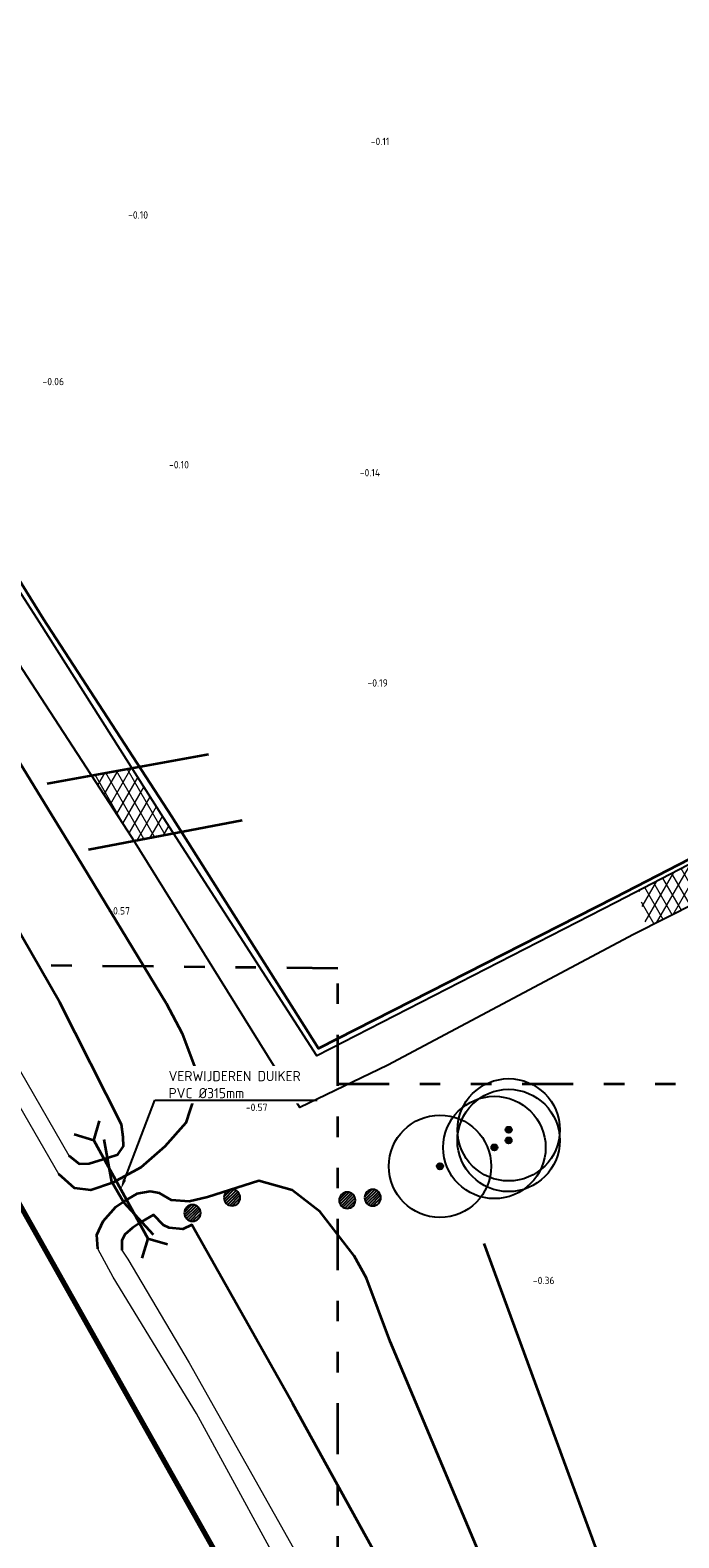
# Model space of a CAD drawing. Header units: metres. Extents: x 108651 to 109770, y 520801 to 521818.
# Tile 46 of 66: x 109246 to 109278, y 521216 to 521290. Entities that reach past the tile are written whole.
import ezdxf
from ezdxf import colors
from ezdxf.entities.mleader import LeaderData, LeaderLine
from ezdxf.math import Vec2, Vec3

# ---------------------------------------------------------------- set-up
doc = ezdxf.new("R2010")
doc.units = ezdxf.units.M
doc.linetypes.add('AL-TEKENBLADGRENS-SO', pattern=[11.5, 2.5, -1.5, 1, -1.5, 1, -1.5, 2.5])
for name, color, linetype, lineweight in [('B-WE-GR-BOOM-S', 253, 'Continuous', 25), ('B-WE-GW-WATERGANG_GREPPEL_INSTEEK-G', 253, 'Continuous', 18), ('B-WE-GW-WATERGANG_SLOOT-G', 253, 'Continuous', 18), ('N-WE-KG-WERKGRENS_FASE 3A-G', 10, 'XX-WERKGRENS_CIRCEL', 70), ('V-WE-GR-DOORWORTELBARE RUIMTE-S', 80, 'Continuous', 25), ('V-WE-GW-WATERGANG_GREPPEL_INSTEEK-G', 253, 'Continuous', 35), ('V-WE-GW-WATERGANG_SLOOT-G', 253, 'Continuous', 35), ('V-WE-IE-TERREINAFSCHEIDING_KUNSTMATIG_HEKWERK_RASTER-G', 30, 'V-IE-TERREINAFSCHEIDING_KUNSTMATIG-SO', 35), ('V-WE-IE-TERREINAFSCHEIDING_KUNSTMATIG_HEKWERK_SCHAPENHEKWERK-G', 20, 'IE-HEKWERK-SCHAPENHEKWERK-V', 35), ('V-WE-KW-KUNSTWERK_DUIKER-S', 150, 'Continuous', 25), ('V-WE-RI-HWA-T25', 7, 'Continuous', 25), ('V-WE-VH-KANTVERHARDING-G', 4, 'Continuous', 25), ('V-WE-VH-VERHARDING_ASFALT-A-200', 212, 'Continuous', 18), ('X-XX-AL-T18', 253, 'Continuous', 18), ('X-XX-AL-TEKENBLADGRENS-G', 7, 'AL-TEKENBLADGRENS-SO', 35)]:
    doc.layers.add(name, color=color, linetype=linetype, lineweight=lineweight)
doc.layers.add('V-WE-OG-HULPLIJN-G', color=50, linetype='Continuous', lineweight=35, plot=False)
doc.styles.add('NLCS-ISO-M200-T18', font='NLCS-ISO.ttf', dxfattribs={"height": 0.36})
doc.styles.add('NLCS-ISO-M200-T25', font='NLCS-ISO.ttf', dxfattribs={"height": 0.5})
doc.linetypes.add('IE-HEKWERK-SCHAPENHEKWERK-V', pattern='A,5,[23,NLCS.SHX,S=1,R=0,X=0,Y=0],5,-1,[2,NLCS.SHX,S=1,R=0,X=0,Y=0],-1', length=12)
doc.linetypes.add('V-IE-TERREINAFSCHEIDING_KUNSTMATIG-SO', pattern='A,2,[24,NLCS.SHX,S=0.6,R=0,X=-1,Y=0],2,[82,NLCS.SHX,S=0.75,R=90,X=0,Y=0],2,[24,NLCS.SHX,S=0.6,R=0,X=1,Y=0],2,-2', length=10)
doc.linetypes.add('XX-WERKGRENS_CIRCEL', pattern='A,10,-2.5,[69,NLCS.SHX,S=1,R=0,X=0,Y=0],-2.5', length=15)

# ---------------------------------------------------------------- blocks, each defined once
blk = doc.blocks.new('SGR-BOOM_01')
h = blk.add_hatch(color=256)
edge = h.paths.add_edge_path()
edge.add_arc((0, 0), 0.15, 0, 360)
for radius in [2.5, 0.15, 0.045]:
    blk.add_circle((0, 0), radius)
blk = doc.blocks.new('*U180')
at = {"color": 0, "linetype": 'ByBlock', "lineweight": 35}
for p, q in [((0, 0), (-0.354, 0.354)), ((0, 0), (-0.354, -0.354)), ((0, 0), (2.736, 0)), ((2.736, 0), (3.089, 0.354)), ((2.736, 0), (3.089, -0.354))]:
    blk.add_line(p, q, dxfattribs=at)
blk = doc.blocks.new('SGR-DOORWORTELBARE RUIMTE')
for p, q in [((-1.99, 0.21), (-0.21, 1.99)), ((-1.95, -0.45), (0.45, 1.95)), ((-1.75, -0.96), (0.96, 1.75)), ((-1.45, -1.37), (1.37, 1.45)), ((-1.07, -1.69), (1.69, 1.07)), ((-0.58, -1.91), (1.91, 0.58)), ((0.04, -2), (2, -0.04)), ((1.04, -1.71), (1.71, -1.04))]:
    blk.add_line(p, q)
at = {"extrusion": (0, 0, -1)}
blk.add_arc((0, 0), 2, 0, 360, dxfattribs=at)

msp = doc.modelspace()

# ---------------------------------------------------------------- hatches: boundary and pattern name
at = {"layer": 'V-WE-VH-VERHARDING_ASFALT-A-200'}
h = msp.add_hatch(dxfattribs=at)
h.set_pattern_fill('AVH-ASFALT-SO', color=256, scale=0.5, pattern_type=2)
h.set_pattern_definition([(60, (0, 0), (-0.4330127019, 0.25), []), (120, (0, 0), (-0.4330127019, -0.25), [])])
h.paths.add_polyline_path([(109337.387, 521281.511), (109337.758, 521279.416), (109341.779, 521281.8), (109351.782, 521287.732), (109350.864, 521289.479), (109350.392, 521289.202), (109340.823, 521283.586)])
h.paths.add_polyline_path([(109276.04, 521247.72), (109276.41, 521245.892), (109283.155, 521249.301), (109282.715, 521251.174)])
h.paths.add_polyline_path([(109251.27, 521253.695), (109249.302, 521253.337), (109251.288, 521250.291), (109251.375, 521250.15), (109253.291, 521250.517), (109252.807, 521251.269)])

# ---------------------------------------------------------------- linework, layer by layer
at = {"layer": 'B-WE-GW-WATERGANG_GREPPEL_INSTEEK-G'}
for points in [[(109247.705, 521233.86), (109243.422, 521241.243), (109238.034, 521250.774), (109233.132, 521259.137)], [(109294.648, 521153.027), (109291.832, 521157.283), (109281.558, 521174.627), (109273.488, 521188.239), (109271.757, 521191.992), (109265.017, 521203.8), (109259.554, 521212.754), (109254.431, 521222.167), (109250.349, 521228.823), (109249.6, 521230.201)]]:
    msp.add_lwpolyline(points, dxfattribs=at)
at = {"layer": 'B-WE-GW-WATERGANG_SLOOT-G'}
for points in [[(109234.776, 521258.066), (109238.968, 521250.766), (109248.192, 521234.771)], [(109250.768, 521230.145), (109251.069, 521229.709), (109254.063, 521224.638), (109263.904, 521207.159), (109272.788, 521191.881), (109274.437, 521188.826), (109282.295, 521174.912), (109292.472, 521157.692), (109294.791, 521153.719)]]:
    msp.add_lwpolyline(points, dxfattribs=at)
at = {"layer": 'N-WE-KG-WERKGRENS_FASE 3A-G', "flags": 128}
msp.add_lwpolyline([(109325.985, 521089.891), (109318.976, 521087.098), (109317.759, 521090.31), (109323.357, 521094.593), (109238.454, 521245.385), (109219.993, 521235.574), (109207.975, 521226.877), (109134.352, 521188.292), (109146.681, 521162.038), (109133.203, 521154.372), (109125.139, 521169.625), (109118.97, 521166.626), (109096.884, 521210.772), (109081.12, 521240.821), (109089.41, 521256.905), (109098.836, 521261.004), (109100.773, 521257.626, 0.463993), (109111.285, 521254.28), (109161.484, 521279.683), (109182.49, 521274.188), (109197.384, 521282.23), (109207.411, 521265.019), (109222.743, 521273.13), (109202.684, 521306.819), (109330.854, 521375.957), (109334.104, 521366.956), (109359.352, 521304.007), (109395.916, 521316.767), (109395.014, 521304.654), (109407.223, 521303.045), (109419.647, 521302.279), (109418.208, 521287.556), (109409.708, 521288.408), (109419.013, 521237.753), (109418.562, 521234.864), (109426.445, 521234.185), (109428.101, 521222.066), (109422.353, 521222.198), (109444.16, 521149.248), (109444.21, 521130.53), (109415.056, 521118.995), (109417.942, 521109.017), (109389.8, 521098.734), (109393.219, 521089.125), (109386.118, 521086.75), (109367.934, 521091.648), (109364.106, 521102.437)], format="xyb", close=True, dxfattribs=at)
at = {"layer": 'V-WE-GW-WATERGANG_GREPPEL_INSTEEK-G'}
for points in [[(109241.018, 521261.924), (109243.59, 521257.525), (109248.325, 521249.807), (109252.946, 521242.211), (109253.73, 521240.721), (109254.333, 521239.122), (109254.314, 521237.623), (109253.9, 521236.369), (109252.879, 521235.201), (109251.701, 521234.179), (109250.314, 521233.428)], [(109250.314, 521233.428), (109249.258, 521233.076), (109248.464, 521233.174), (109247.705, 521233.86)], [(109269.332, 521212.721), (109263.892, 521225.681), (109262.723, 521228.776), (109262.123, 521229.867), (109260.462, 521232.016), (109259.101, 521233.07), (109257.474, 521233.523), (109254.959, 521232.724), (109254.064, 521232.527), (109253.198, 521232.577), (109252.62, 521232.921), (109252.157, 521233.007), (109251.512, 521232.889), (109250.842, 521232.505)], [(109249.6, 521230.201), (109249.559, 521230.891), (109249.861, 521231.559), (109250.48, 521232.251), (109250.842, 521232.505)]]:
    msp.add_lwpolyline(points, dxfattribs=at)
at = {"layer": 'V-WE-GW-WATERGANG_SLOOT-G'}
for points in [[(109248.192, 521234.771), (109248.689, 521234.365), (109249.187, 521234.375), (109250.071, 521234.651), (109250.576, 521234.824), (109250.855, 521235.227), (109250.837, 521235.665), (109250.755, 521236.274), (109247.746, 521242.246), (109241.254, 521253.523), (109237.973, 521259.188)], [(109265.599, 521210.899), (109259.133, 521222.638), (109254.198, 521231.374), (109253.76, 521231.165), (109253.088, 521231.229), (109252.807, 521231.358), (109252.321, 521231.873), (109251.729, 521231.53), (109251.303, 521231.233), (109250.917, 521230.906), (109250.767, 521230.606), (109250.768, 521230.145)]]:
    msp.add_lwpolyline(points, dxfattribs=at)
at = {"layer": 'V-WE-IE-TERREINAFSCHEIDING_KUNSTMATIG_HEKWERK_RASTER-G'}
for points in [[(109308.178, 521264.556), (109295.804, 521258.204), (109285.802, 521253.015), (109274.845, 521247.357), (109260.38, 521239.993), (109253.196, 521251.342), (109246.954, 521260.979)], [(109252.326, 521230.883), (109250.865, 521232.464), (109250.281, 521233.486), (109249.91, 521235.545)]]:
    msp.add_lwpolyline(points, dxfattribs=at)
at = {"layer": 'V-WE-IE-TERREINAFSCHEIDING_KUNSTMATIG_HEKWERK_SCHAPENHEKWERK-G'}
msp.add_lwpolyline([(109246.954, 521260.979), (109245.046, 521264.045)], dxfattribs=at)
at = {"layer": 'V-WE-IE-TERREINAFSCHEIDING_KUNSTMATIG_HEKWERK_SCHAPENHEKWERK-G', "flags": 128}
msp.add_lwpolyline([(109289.168, 521174.14), (109284.63, 521186.624), (109280.191, 521198.575), (109276.264, 521209.281), (109271.979, 521220.917), (109268.471, 521230.47)], dxfattribs=at)
at = {"layer": 'V-WE-OG-HULPLIJN-G', "flags": 128}
for points in [[(109247.128, 521252.942), (109255.01, 521254.375)], [(109249.154, 521249.726), (109256.655, 521251.16)]]:
    msp.add_lwpolyline(points, dxfattribs=at)
at = {"layer": 'V-WE-VH-KANTVERHARDING-G'}
for points in [[(109351.782, 521287.732), (109350.864, 521289.479), (109350.392, 521289.202), (109340.823, 521283.586), (109330.114, 521277.118), (109317.904, 521269.921), (109313.468, 521267.35), (109310.719, 521265.614), (109308.602, 521264.452), (109305.409, 521262.885), (109303.27, 521261.775), (109295.85, 521257.922), (109285.963, 521252.855), (109274.906, 521247.133), (109260.294, 521239.645), (109252.807, 521251.269), (109246.774, 521260.79), (109244.859, 521263.757)], [(109361.84, 521271.78), (109359.574, 521277.689), (109357.365, 521283.509), (109352.567, 521287.913), (109351.782, 521287.732), (109341.779, 521281.8), (109330.912, 521275.356), (109318.734, 521268.317), (109314.331, 521265.557), (109311.731, 521264.214), (109309.445, 521262.82), (109306.34, 521261.227), (109303.996, 521260.052), (109296.622, 521256.198), (109286.635, 521251.061), (109275.766, 521245.566), (109263.764, 521239.183), (109259.466, 521237.11), (109251.288, 521250.291), (109245.935, 521258.499), (109244.987, 521260.166), (109243.775, 521262.094), (109243.176, 521263.015)]]:
    msp.add_lwpolyline(points, dxfattribs=at)
at = {"layer": 'X-XX-AL-TEKENBLADGRENS-G'}
msp.add_lwpolyline([(109261.328, 521238.275), (109412.538, 521238.275)], dxfattribs=at)

# ---------------------------------------------------------------- block references
at = {"layer": 'B-WE-GR-BOOM-S'}
for p in [(109269.668, 521235.501, -0.58), (109269.676, 521236.022, -0.578), (109268.978, 521235.159, -0.589), (109266.317, 521234.241, -0.647)]:
    msp.add_blockref('SGR-BOOM_01', p, dxfattribs=at)
at = {"layer": 'V-WE-GR-DOORWORTELBARE RUIMTE-S', "xscale": 0.2, "yscale": 0.2, "zscale": 0.2}
for p in [(109261.79, 521232.58, -0.721), (109263.034, 521232.706, -0.659), (109254.227, 521231.958, -0.387)]:
    msp.add_blockref('SGR-DOORWORTELBARE RUIMTE', p, dxfattribs=at)
at = {"layer": 'V-WE-KW-KUNSTWERK_DUIKER-S', "xscale": 2, "yscale": 2, "zscale": 2, "rotation": 298.7494574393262}
msp.add_blockref('*U180', (109249.408, 521235.508), dxfattribs=at)

# ---------------------------------------------------------------- texts
at = {"layer": 'X-XX-AL-T18', "linetype": 'Continuous', "lineweight": 18, "char_height": 0.36, "attachment_point": 8, "style": 'NLCS-ISO-M200-T18'}
for s, insert in [('-0.11', (109263.39, 521284.136, -0.107)), ('-0.10', (109251.568, 521280.544, -0.098)), ('-0.06', (109247.426, 521272.405, -0.056)), ('-0.10', (109253.567, 521268.34, -0.102)), ('-0.14', (109262.896, 521267.952, -0.142)), ('-0.19', (109263.272, 521257.678, -0.192)), ('-0.57', (109250.643, 521246.542, -0.568)), ('-0.57', (109257.362, 521236.938, -0.569)), ('-0.36', (109271.385, 521228.48, -0.36))]:
    msp.add_mtext(s, dxfattribs=dict(at, insert=insert))

# ---------------------------------------------------------------- next in the draw order: leaders
at = {"layer": 'V-WE-RI-HWA-T25'}
ml = msp.add_multileader_mtext('Standard', dxfattribs=at)
ml.set_content('VERWIJDEREN DUIKER\\PPVC %%C315mm', color=256, style='NLCS-ISO-M200-T25')
ml.set_leader_properties(color=256, linetype='ByLayer', lineweight=-1)
ml.build(insert=Vec2(0, 0))
ml.multileader.update_dxf_attribs({"text_left_attachment_type": 5, "text_right_attachment_type": 5, "dogleg_length": 0.5, "arrow_head_size": 0.5})
ctx = ml.context
ctx.base_point, ctx.char_height, ctx.arrow_head_size, ctx.landing_gap_size, ctx.plane_origin = Vec3(109252.881, 521237.465), 0.5, 0.5, 0.18, Vec3(109250.724, 521233.109)
ctx.left_attachment, ctx.right_attachment = 5, 5
notes = []
notes.append((ctx, [(0, (1, 1, 0), (109252.381, 521237.465), (1, 0), 0.5, [(0, [(109250.724, 521233.109)], 0, [])])]))
ctx.mtext.insert, ctx.mtext.flow_direction = Vec3(109253.061, 521238.898), 5
ctx.mtext.has_bg_fill, ctx.mtext.bg_color, ctx.mtext.bg_scale_factor, ctx.mtext.bg_transparency, ctx.mtext.use_window_bg_color = 1, -1027028792, 1.5, 0, 1
for ctx, leaders in notes:
    for number, flags, end, landing, length, lines in leaders:
        leader = LeaderData()
        leader.index, (leader.has_last_leader_line, leader.has_dogleg_vector, leader.attachment_direction) = number, flags
        leader.last_leader_point, leader.dogleg_vector, leader.dogleg_length = Vec3(end), Vec3(landing), length
        for number, points, colour, breaks in lines:
            line = LeaderLine()
            line.index, line.vertices, line.color, line.breaks = number, Vec3.list(points), colors.encode_raw_color(colour), breaks
            leader.lines.append(line)
        ctx.leaders.append(leader)

# ---------------------------------------------------------------- next in the draw order: linework, layer by layer
at = {"layer": 'X-XX-AL-TEKENBLADGRENS-G'}
msp.add_lwpolyline([(109261.328, 521166.17), (109261.328, 521243.911), (109239.92, 521244.118), (109240.728, 521327.985)], dxfattribs=at)

# ---------------------------------------------------------------- next in the draw order: block references
at = {"layer": 'V-WE-GR-DOORWORTELBARE RUIMTE-S', "xscale": 0.2, "yscale": 0.2, "zscale": 0.2}
msp.add_blockref('SGR-DOORWORTELBARE RUIMTE', (109256.162, 521232.708, -0.418), dxfattribs=at)

doc.saveas('drawing.dxf')
